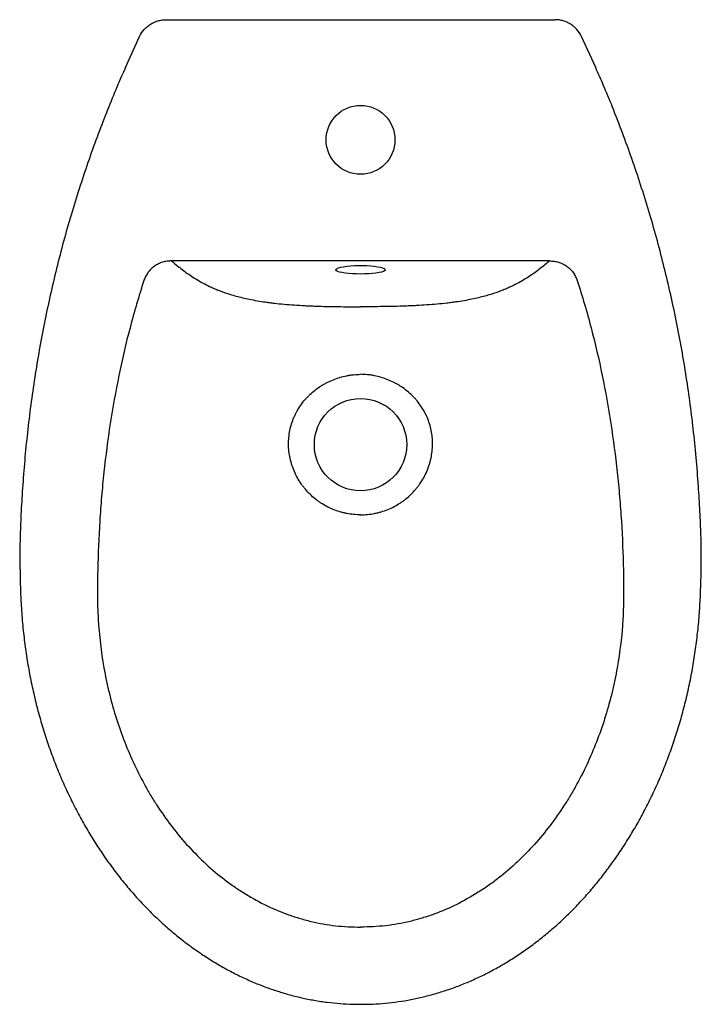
# Model space of a CAD drawing. Header units: millimetres. Extents: x 4581.96 to 4582.306, y 2461.049 to 2461.55.
import ezdxf

# ---------------------------------------------------------------- set-up
doc = ezdxf.new("R2010")
doc.units = ezdxf.units.MM
doc.layers.add('SANINDUSA', color=3, linetype='Continuous')

msp = doc.modelspace()

# ---------------------------------------------------------------- linework, layer by layer
at = {"layer": 'SANINDUSA'}
for p, q in [((4582.03423, 2461.54989), (4582.23201, 2461.54989)), ((4582.01348, 2461.52551), (4582.02069, 2461.54135)), ((4582.25276, 2461.52551), (4582.24556, 2461.54135)), ((4582.22925, 2461.42719), (4582.037, 2461.42719))]:
    msp.add_line(p, q, dxfattribs=at)
at = {"layer": 'SANINDUSA', "flags": 128}
for points in [[(4582.13312, 2461.42053), (4582.13101, 2461.42057), (4582.12896, 2461.42066), (4582.12703, 2461.42081), (4582.12527, 2461.42102), (4582.12374, 2461.42127), (4582.12248, 2461.42157), (4582.12152, 2461.4219), (4582.1209, 2461.42225), (4582.12063, 2461.42261), (4582.12072, 2461.42298), (4582.12117, 2461.42334), (4582.12147, 2461.42349)], [(4582.12147, 2461.42349), (4582.12196, 2461.42368), (4582.12307, 2461.424), (4582.12447, 2461.42427), (4582.12612, 2461.4245), (4582.12797, 2461.42468), (4582.12997, 2461.42481), (4582.13206, 2461.42487), (4582.13418, 2461.42487), (4582.13627, 2461.42481), (4582.13827, 2461.42468), (4582.14012, 2461.4245), (4582.14177, 2461.42427), (4582.14317, 2461.424), (4582.14428, 2461.42368), (4582.14459, 2461.42357)], [(4582.14459, 2461.42357), (4582.14507, 2461.42334), (4582.14552, 2461.42298), (4582.14561, 2461.42261), (4582.14534, 2461.42225), (4582.14472, 2461.4219), (4582.14377, 2461.42157), (4582.14251, 2461.42127), (4582.14097, 2461.42102), (4582.13922, 2461.42081), (4582.13729, 2461.42066), (4582.13523, 2461.42057), (4582.13312, 2461.42053)]]:
    msp.add_lwpolyline(points, dxfattribs=at)
at = {"layer": 'SANINDUSA'}
for centre, radius in [((4582.13312, 2461.48878), 0.0175), ((4582.13312, 2461.33378), 0.0235)]:
    msp.add_circle(centre, radius, dxfattribs=at)
for points, knots in [([(4582.02069, 2461.54135), (4582.0213, 2461.54263), (4582.02207, 2461.5438), (4582.02324, 2461.54511), (4582.02349, 2461.54537), (4582.02399, 2461.54587), (4582.02425, 2461.5461), (4582.02506, 2461.54679), (4582.02562, 2461.5472), (4582.02651, 2461.54776), (4582.02682, 2461.54794), (4582.02744, 2461.54827), (4582.02776, 2461.54843), (4582.02872, 2461.54886), (4582.03004, 2461.54935), (4582.03141, 2461.54964), (4582.03246, 2461.54979), (4582.03282, 2461.54983), (4582.03352, 2461.54988), (4582.03388, 2461.54989), (4582.03423, 2461.54989)], [0, 0, 0, 0, 0.25, 0.25, 0.3125, 0.3125, 0.375, 0.375, 0.5, 0.5, 0.5625, 0.5625, 0.625, 0.625, 0.75, 0.875, 0.875, 0.9375, 0.9375, 1, 1, 1, 1]), ([(4582.24556, 2461.54135), (4582.24495, 2461.54263), (4582.24417, 2461.5438), (4582.243, 2461.54511), (4582.24276, 2461.54537), (4582.24225, 2461.54587), (4582.24199, 2461.5461), (4582.24119, 2461.54679), (4582.24062, 2461.5472), (4582.23973, 2461.54776), (4582.23943, 2461.54794), (4582.23881, 2461.54827), (4582.23849, 2461.54843), (4582.23752, 2461.54886), (4582.2362, 2461.54935), (4582.23483, 2461.54964), (4582.23378, 2461.54979), (4582.23343, 2461.54983), (4582.23272, 2461.54988), (4582.23237, 2461.54989), (4582.23201, 2461.54989)], [0, 0, 0, 0, 0.25, 0.25, 0.3125, 0.3125, 0.375, 0.375, 0.5, 0.5, 0.5625, 0.5625, 0.625, 0.625, 0.75, 0.875, 0.875, 0.9375, 0.9375, 1, 1, 1, 1]), ([(4582.01348, 2461.52551), (4582.01302, 2461.5245), (4582.0109, 2461.51984), (4582.00725, 2461.5112), (4582.00251, 2461.49941), (4581.9978, 2461.48691), (4581.99323, 2461.47392), (4581.98888, 2461.46063), (4581.98482, 2461.4472), (4581.98106, 2461.43366), (4581.9776, 2461.42002), (4581.97444, 2461.40628), (4581.97158, 2461.39244), (4581.96902, 2461.3785), (4581.96677, 2461.36449), (4581.96482, 2461.35043), (4581.9632, 2461.33633), (4581.96189, 2461.32223), (4581.96091, 2461.30849), (4581.96018, 2461.29553), (4581.95982, 2461.28365), (4581.95969, 2461.27544), (4581.95977, 2461.27115), (4581.95978, 2461.27049)], [0, 0, 0, 0, 0.012708, 0.058517, 0.107121, 0.157976, 0.211156, 0.264429, 0.317838, 0.371454, 0.424961, 0.478674, 0.53255, 0.586544, 0.640611, 0.694705, 0.748768, 0.80275, 0.85659, 0.906187, 0.951017, 0.992464, 1, 1, 1, 1]), ([(4582.30645, 2461.27049), (4582.30647, 2461.27257), (4582.30654, 2461.27835), (4582.30632, 2461.2881), (4582.30583, 2461.30009), (4582.30502, 2461.31325), (4582.30393, 2461.32728), (4582.30247, 2461.34167), (4582.3007, 2461.35589), (4582.29864, 2461.36992), (4582.29627, 2461.38391), (4582.29358, 2461.39785), (4582.2906, 2461.41169), (4582.2873, 2461.42544), (4582.28372, 2461.43907), (4582.27983, 2461.45258), (4582.27565, 2461.46598), (4582.27118, 2461.47927), (4582.2664, 2461.49245), (4582.26155, 2461.50493), (4582.25702, 2461.51596), (4582.25406, 2461.52259), (4582.25276, 2461.52551)], [0, 0, 0, 0, 0.023747, 0.066006, 0.111415, 0.160972, 0.216598, 0.272269, 0.326242, 0.380294, 0.434377, 0.488435, 0.542417, 0.596277, 0.64997, 0.703455, 0.756874, 0.810363, 0.863744, 0.917058, 0.963403, 1, 1, 1, 1]), ([(4582.037, 2461.42719), (4582.03622, 2461.42719), (4582.03545, 2461.42715), (4582.0343, 2461.42698), (4582.03392, 2461.42692), (4582.03316, 2461.42675), (4582.03279, 2461.42665), (4582.03168, 2461.42632), (4582.03096, 2461.42604), (4582.02993, 2461.42554), (4582.02959, 2461.42535), (4582.02892, 2461.42496), (4582.02859, 2461.42475), (4582.02764, 2461.42408), (4582.02705, 2461.42359), (4582.02623, 2461.42279), (4582.02596, 2461.42251), (4582.02546, 2461.42192), (4582.02521, 2461.42162), (4582.02452, 2461.42068), (4582.02412, 2461.42003), (4582.02342, 2461.41866), (4582.02313, 2461.41795), (4582.02289, 2461.4172)], [0, 0, 0, 0, 0.125, 0.125, 0.1875, 0.1875, 0.25, 0.25, 0.375, 0.375, 0.4375, 0.4375, 0.5, 0.5, 0.625, 0.625, 0.6875, 0.6875, 0.75, 0.75, 0.875, 0.875, 1, 1, 1, 1]), ([(4582.037, 2461.42719), (4582.0385, 2461.42589), (4582.04006, 2461.4246), (4582.04339, 2461.42202), (4582.04516, 2461.42073), (4582.04806, 2461.41882), (4582.04907, 2461.41818), (4582.0512, 2461.41692), (4582.05232, 2461.41628), (4582.0547, 2461.41503), (4582.05597, 2461.4144), (4582.05802, 2461.41348), (4582.05873, 2461.41317), (4582.0602, 2461.41255), (4582.06096, 2461.41225), (4582.06333, 2461.41134), (4582.06504, 2461.41075), (4582.06785, 2461.40988), (4582.06883, 2461.4096), (4582.07088, 2461.40904), (4582.07196, 2461.40876), (4582.07534, 2461.40796), (4582.07778, 2461.40745), (4582.0818, 2461.40675), (4582.0832, 2461.40653), (4582.0854, 2461.40622), (4582.08615, 2461.40611), (4582.08769, 2461.40591), (4582.08848, 2461.40582), (4582.09248, 2461.40535), (4582.09585, 2461.40505), (4582.10111, 2461.40468), (4582.1029, 2461.40457), (4582.10564, 2461.40443), (4582.10656, 2461.40439), (4582.10842, 2461.40431), (4582.10936, 2461.40427), (4582.11218, 2461.40417), (4582.11407, 2461.40412), (4582.11786, 2461.40403), (4582.11975, 2461.40399), (4582.12546, 2461.40392), (4582.12929, 2461.40391), (4582.13312, 2461.40392)], [0, 0, 0, 0, 0.125, 0.125, 0.25, 0.25, 0.3125, 0.3125, 0.375, 0.375, 0.4375, 0.4375, 0.46875, 0.46875, 0.5, 0.5, 0.5625, 0.5625, 0.59375, 0.59375, 0.625, 0.625, 0.6875, 0.6875, 0.71875, 0.71875, 0.734375, 0.734375, 0.75, 0.75, 0.8125, 0.8125, 0.84375, 0.84375, 0.859375, 0.859375, 0.875, 0.875, 0.90625, 0.90625, 0.9375, 0.9375, 1, 1, 1, 1]), ([(4582.22925, 2461.42719), (4582.22775, 2461.42589), (4582.22618, 2461.4246), (4582.22285, 2461.42202), (4582.22109, 2461.42073), (4582.21819, 2461.41882), (4582.21718, 2461.41818), (4582.21505, 2461.41692), (4582.21393, 2461.41628), (4582.21154, 2461.41503), (4582.21028, 2461.4144), (4582.20823, 2461.41348), (4582.20752, 2461.41317), (4582.20605, 2461.41255), (4582.20529, 2461.41225), (4582.20291, 2461.41134), (4582.2012, 2461.41075), (4582.19839, 2461.40988), (4582.19742, 2461.4096), (4582.19536, 2461.40904), (4582.19428, 2461.40876), (4582.1909, 2461.40796), (4582.18846, 2461.40745), (4582.18444, 2461.40675), (4582.18304, 2461.40653), (4582.18084, 2461.40622), (4582.18009, 2461.40611), (4582.17855, 2461.40591), (4582.17776, 2461.40582), (4582.17376, 2461.40535), (4582.1704, 2461.40505), (4582.16513, 2461.40468), (4582.16334, 2461.40457), (4582.1606, 2461.40443), (4582.15968, 2461.40439), (4582.15782, 2461.40431), (4582.15688, 2461.40427), (4582.15406, 2461.40417), (4582.15217, 2461.40412), (4582.14839, 2461.40403), (4582.14649, 2461.40399), (4582.14078, 2461.40392), (4582.13696, 2461.40391), (4582.13312, 2461.40392)], [0, 0, 0, 0, 0.125, 0.125, 0.25, 0.25, 0.3125, 0.3125, 0.375, 0.375, 0.4375, 0.4375, 0.46875, 0.46875, 0.5, 0.5, 0.5625, 0.5625, 0.59375, 0.59375, 0.625, 0.625, 0.6875, 0.6875, 0.71875, 0.71875, 0.734375, 0.734375, 0.75, 0.75, 0.8125, 0.8125, 0.84375, 0.84375, 0.859375, 0.859375, 0.875, 0.875, 0.90625, 0.90625, 0.9375, 0.9375, 1, 1, 1, 1]), ([(4582.22925, 2461.42719), (4582.23003, 2461.42719), (4582.2308, 2461.42715), (4582.23194, 2461.42698), (4582.23232, 2461.42692), (4582.23308, 2461.42675), (4582.23346, 2461.42665), (4582.23457, 2461.42632), (4582.23528, 2461.42604), (4582.23632, 2461.42554), (4582.23666, 2461.42535), (4582.23732, 2461.42496), (4582.23765, 2461.42475), (4582.2386, 2461.42408), (4582.23919, 2461.42359), (4582.24002, 2461.42279), (4582.24028, 2461.42251), (4582.24079, 2461.42192), (4582.24103, 2461.42162), (4582.24172, 2461.42068), (4582.24212, 2461.42003), (4582.24282, 2461.41866), (4582.24311, 2461.41795), (4582.24335, 2461.4172)], [0, 0, 0, 0, 0.125, 0.125, 0.1875, 0.1875, 0.25, 0.25, 0.375, 0.375, 0.4375, 0.4375, 0.5, 0.5, 0.625, 0.625, 0.6875, 0.6875, 0.75, 0.75, 0.875, 0.875, 1, 1, 1, 1]), ([(4582.02289, 2461.4172), (4582.02028, 2461.40926), (4582.01794, 2461.40127), (4582.01371, 2461.38519), (4582.01184, 2461.3771), (4582.0085, 2461.36085), (4582.00704, 2461.35269), (4582.0045, 2461.33629), (4582.00343, 2461.32805), (4582.0021, 2461.31564), (4582.0017, 2461.31149), (4582.00099, 2461.30318), (4582.00069, 2461.29902), (4581.9999, 2461.28654), (4581.99956, 2461.27824), (4581.99935, 2461.26786), (4581.99932, 2461.26578), (4581.99928, 2461.26163), (4581.99927, 2461.25956), (4581.99928, 2461.25541), (4581.99931, 2461.25334), (4581.99943, 2461.2492), (4581.99953, 2461.24713), (4582.00014, 2461.23678), (4582.0011, 2461.22853), (4582.00293, 2461.21823), (4582.00333, 2461.21617), (4582.00397, 2461.21309), (4582.00419, 2461.21206), (4582.00466, 2461.21), (4582.0049, 2461.20898), (4582.00613, 2461.20386), (4582.00724, 2461.19981), (4582.01094, 2461.18782), (4582.0139, 2461.18002), (4582.01914, 2461.16864), (4582.02101, 2461.1649), (4582.02404, 2461.15938), (4582.02508, 2461.15755), (4582.0267, 2461.15483), (4582.02725, 2461.15393), (4582.02837, 2461.15214), (4582.02893, 2461.15125), (4582.03407, 2461.14331), (4582.0391, 2461.13668), (4582.04742, 2461.12741), (4582.05031, 2461.12443), (4582.05638, 2461.11873), (4582.05955, 2461.116), (4582.0637, 2461.11276), (4582.06454, 2461.11212), (4582.06624, 2461.11085), (4582.0671, 2461.11023), (4582.06969, 2461.1084), (4582.07145, 2461.10723), (4582.07678, 2461.10386), (4582.08043, 2461.1018), (4582.08794, 2461.09809), (4582.09179, 2461.09643), (4582.09674, 2461.09462), (4582.09774, 2461.09428), (4582.09975, 2461.09361), (4582.10076, 2461.09329), (4582.10381, 2461.09237), (4582.10586, 2461.09182), (4582.10998, 2461.09084), (4582.11206, 2461.09041), (4582.11624, 2461.08967), (4582.11834, 2461.08936), (4582.12465, 2461.08864), (4582.12887, 2461.08842), (4582.13312, 2461.08845)], [0, 0, 0, 0, 0.0625, 0.0625, 0.125, 0.125, 0.1875, 0.1875, 0.25, 0.25, 0.28125, 0.28125, 0.3125, 0.3125, 0.375, 0.375, 0.390625, 0.390625, 0.40625, 0.40625, 0.421875, 0.421875, 0.4375, 0.4375, 0.5, 0.5, 0.515625, 0.515625, 0.523438, 0.523438, 0.53125, 0.53125, 0.5625, 0.5625, 0.625, 0.625, 0.65625, 0.65625, 0.671875, 0.671875, 0.679688, 0.679688, 0.6875, 0.6875, 0.75, 0.75, 0.78125, 0.78125, 0.8125, 0.8125, 0.820313, 0.820313, 0.828125, 0.828125, 0.84375, 0.84375, 0.875, 0.875, 0.90625, 0.90625, 0.914063, 0.914063, 0.921875, 0.921875, 0.9375, 0.9375, 0.953125, 0.953125, 0.96875, 0.96875, 1, 1, 1, 1]), ([(4582.24335, 2461.4172), (4582.24596, 2461.40926), (4582.24831, 2461.40127), (4582.25253, 2461.38519), (4582.25441, 2461.3771), (4582.25775, 2461.36085), (4582.25921, 2461.35269), (4582.26174, 2461.33629), (4582.26281, 2461.32805), (4582.26415, 2461.31564), (4582.26455, 2461.31149), (4582.26525, 2461.30318), (4582.26556, 2461.29902), (4582.26634, 2461.28654), (4582.26668, 2461.27824), (4582.26689, 2461.26786), (4582.26693, 2461.26578), (4582.26697, 2461.26163), (4582.26698, 2461.25956), (4582.26697, 2461.25541), (4582.26693, 2461.25334), (4582.26681, 2461.2492), (4582.26672, 2461.24713), (4582.26611, 2461.23678), (4582.26515, 2461.22853), (4582.26332, 2461.21823), (4582.26292, 2461.21617), (4582.26227, 2461.21309), (4582.26205, 2461.21206), (4582.26159, 2461.21), (4582.26135, 2461.20898), (4582.26011, 2461.20386), (4582.259, 2461.19981), (4582.2553, 2461.18782), (4582.25234, 2461.18002), (4582.24711, 2461.16864), (4582.24523, 2461.1649), (4582.2422, 2461.15938), (4582.24116, 2461.15755), (4582.23954, 2461.15483), (4582.23899, 2461.15393), (4582.23788, 2461.15214), (4582.23731, 2461.15125), (4582.23218, 2461.14331), (4582.22714, 2461.13668), (4582.21883, 2461.12741), (4582.21593, 2461.12443), (4582.20986, 2461.11873), (4582.20669, 2461.116), (4582.20254, 2461.11276), (4582.2017, 2461.11212), (4582.2, 2461.11085), (4582.19914, 2461.11023), (4582.19655, 2461.1084), (4582.1948, 2461.10723), (4582.18946, 2461.10386), (4582.18581, 2461.1018), (4582.17831, 2461.09809), (4582.17445, 2461.09643), (4582.1695, 2461.09462), (4582.1685, 2461.09428), (4582.16649, 2461.09361), (4582.16548, 2461.09329), (4582.16243, 2461.09237), (4582.16039, 2461.09182), (4582.15626, 2461.09084), (4582.15419, 2461.09041), (4582.15001, 2461.08967), (4582.14791, 2461.08936), (4582.1416, 2461.08864), (4582.13737, 2461.08842), (4582.13312, 2461.08845)], [0, 0, 0, 0, 0.0625, 0.0625, 0.125, 0.125, 0.1875, 0.1875, 0.25, 0.25, 0.28125, 0.28125, 0.3125, 0.3125, 0.375, 0.375, 0.390625, 0.390625, 0.40625, 0.40625, 0.421875, 0.421875, 0.4375, 0.4375, 0.5, 0.5, 0.515625, 0.515625, 0.523438, 0.523438, 0.53125, 0.53125, 0.5625, 0.5625, 0.625, 0.625, 0.65625, 0.65625, 0.671875, 0.671875, 0.679688, 0.679688, 0.6875, 0.6875, 0.75, 0.75, 0.78125, 0.78125, 0.8125, 0.8125, 0.820313, 0.820313, 0.828125, 0.828125, 0.84375, 0.84375, 0.875, 0.875, 0.90625, 0.90625, 0.914063, 0.914063, 0.921875, 0.921875, 0.9375, 0.9375, 0.953125, 0.953125, 0.96875, 0.96875, 1, 1, 1, 1]), ([(4582.13312, 2461.2981), (4582.13073, 2461.29809), (4582.12838, 2461.29832), (4582.12547, 2461.29888), (4582.1249, 2461.29901), (4582.12374, 2461.29929), (4582.12316, 2461.29945), (4582.12145, 2461.29996), (4582.12033, 2461.30035), (4582.11706, 2461.30169), (4582.11497, 2461.30278), (4582.11248, 2461.3044), (4582.11199, 2461.30474), (4582.11103, 2461.30544), (4582.11056, 2461.3058), (4582.10917, 2461.30691), (4582.10829, 2461.30769), (4582.1066, 2461.30933), (4582.1058, 2461.31019), (4582.10466, 2461.31155), (4582.10429, 2461.31201), (4582.10356, 2461.31295), (4582.10321, 2461.31343), (4582.10152, 2461.31588), (4582.10038, 2461.31795), (4582.09897, 2461.32118), (4582.09855, 2461.32229), (4582.09801, 2461.32399), (4582.09784, 2461.32456), (4582.09753, 2461.32571), (4582.09739, 2461.32629), (4582.09677, 2461.32918), (4582.09651, 2461.33152), (4582.09648, 2461.33447), (4582.09649, 2461.33506), (4582.09654, 2461.33625), (4582.09658, 2461.33685), (4582.09674, 2461.33862), (4582.09692, 2461.33979), (4582.09761, 2461.34326), (4582.09831, 2461.34551), (4582.09949, 2461.34824), (4582.09974, 2461.34879), (4582.10027, 2461.34985), (4582.10055, 2461.35037), (4582.10142, 2461.35192), (4582.10205, 2461.35291), (4582.10341, 2461.35484), (4582.10414, 2461.35577), (4582.1053, 2461.35712), (4582.10571, 2461.35756), (4582.10653, 2461.35842), (4582.10695, 2461.35883), (4582.1091, 2461.36087), (4582.11097, 2461.36231), (4582.11346, 2461.3639), (4582.11397, 2461.36421), (4582.11501, 2461.3648), (4582.11553, 2461.36509), (4582.11712, 2461.3659), (4582.11819, 2461.36638), (4582.12148, 2461.3677), (4582.12374, 2461.36837), (4582.12666, 2461.36895), (4582.12725, 2461.36905), (4582.12842, 2461.36922), (4582.12901, 2461.3693), (4582.13077, 2461.36947), (4582.13195, 2461.36954), (4582.13312, 2461.36954)], [0, 0, 0, 0, 0.0625, 0.0625, 0.078125, 0.078125, 0.09375, 0.09375, 0.125, 0.125, 0.1875, 0.1875, 0.203125, 0.203125, 0.21875, 0.21875, 0.25, 0.25, 0.28125, 0.28125, 0.296875, 0.296875, 0.3125, 0.3125, 0.375, 0.375, 0.40625, 0.40625, 0.421875, 0.421875, 0.4375, 0.4375, 0.5, 0.5, 0.515625, 0.515625, 0.53125, 0.53125, 0.5625, 0.5625, 0.625, 0.625, 0.640625, 0.640625, 0.65625, 0.65625, 0.6875, 0.6875, 0.71875, 0.71875, 0.734375, 0.734375, 0.75, 0.75, 0.8125, 0.8125, 0.828125, 0.828125, 0.84375, 0.84375, 0.875, 0.875, 0.9375, 0.9375, 0.953125, 0.953125, 0.96875, 0.96875, 1, 1, 1, 1]), ([(4582.13312, 2461.2981), (4582.13551, 2461.29809), (4582.13787, 2461.29832), (4582.14077, 2461.29888), (4582.14135, 2461.29901), (4582.1425, 2461.29929), (4582.14308, 2461.29945), (4582.14479, 2461.29996), (4582.14591, 2461.30035), (4582.14919, 2461.30169), (4582.15127, 2461.30278), (4582.15376, 2461.3044), (4582.15425, 2461.30474), (4582.15522, 2461.30544), (4582.15569, 2461.3058), (4582.15707, 2461.30691), (4582.15796, 2461.30769), (4582.15964, 2461.30933), (4582.16044, 2461.31019), (4582.16159, 2461.31155), (4582.16196, 2461.31201), (4582.16268, 2461.31295), (4582.16303, 2461.31343), (4582.16472, 2461.31588), (4582.16587, 2461.31795), (4582.16727, 2461.32118), (4582.16769, 2461.32229), (4582.16824, 2461.32399), (4582.1684, 2461.32456), (4582.16871, 2461.32571), (4582.16885, 2461.32629), (4582.16947, 2461.32918), (4582.16973, 2461.33152), (4582.16977, 2461.33447), (4582.16976, 2461.33506), (4582.16971, 2461.33625), (4582.16967, 2461.33685), (4582.1695, 2461.33862), (4582.16933, 2461.33979), (4582.16863, 2461.34326), (4582.16793, 2461.34551), (4582.16675, 2461.34824), (4582.1665, 2461.34879), (4582.16597, 2461.34985), (4582.1657, 2461.35037), (4582.16483, 2461.35192), (4582.1642, 2461.35291), (4582.16284, 2461.35484), (4582.16211, 2461.35577), (4582.16094, 2461.35712), (4582.16054, 2461.35756), (4582.15971, 2461.35842), (4582.15929, 2461.35883), (4582.15714, 2461.36087), (4582.15528, 2461.36231), (4582.15278, 2461.3639), (4582.15227, 2461.36421), (4582.15124, 2461.3648), (4582.15071, 2461.36509), (4582.14913, 2461.3659), (4582.14805, 2461.36638), (4582.14477, 2461.3677), (4582.14251, 2461.36837), (4582.13959, 2461.36895), (4582.139, 2461.36905), (4582.13782, 2461.36922), (4582.13724, 2461.3693), (4582.13547, 2461.36947), (4582.1343, 2461.36954), (4582.13312, 2461.36954)], [0, 0, 0, 0, 0.0625, 0.0625, 0.078125, 0.078125, 0.09375, 0.09375, 0.125, 0.125, 0.1875, 0.1875, 0.203125, 0.203125, 0.21875, 0.21875, 0.25, 0.25, 0.28125, 0.28125, 0.296875, 0.296875, 0.3125, 0.3125, 0.375, 0.375, 0.40625, 0.40625, 0.421875, 0.421875, 0.4375, 0.4375, 0.5, 0.5, 0.515625, 0.515625, 0.53125, 0.53125, 0.5625, 0.5625, 0.625, 0.625, 0.640625, 0.640625, 0.65625, 0.65625, 0.6875, 0.6875, 0.71875, 0.71875, 0.734375, 0.734375, 0.75, 0.75, 0.8125, 0.8125, 0.828125, 0.828125, 0.84375, 0.84375, 0.875, 0.875, 0.9375, 0.9375, 0.953125, 0.953125, 0.96875, 0.96875, 1, 1, 1, 1]), ([(4581.95986, 2461.27049), (4581.95986, 2461.27031), (4581.95984, 2461.26682), (4581.96004, 2461.26017), (4581.96051, 2461.25035), (4581.96131, 2461.24065), (4581.96243, 2461.23104), (4581.96385, 2461.2218), (4581.96555, 2461.21279), (4581.96754, 2461.20391), (4581.96984, 2461.19514), (4581.97242, 2461.18653), (4581.97529, 2461.17806), (4581.97845, 2461.16975), (4581.98188, 2461.16161), (4581.98558, 2461.15366), (4581.98954, 2461.14592), (4581.99373, 2461.13842), (4581.99815, 2461.13119), (4582.00278, 2461.12422), (4582.0076, 2461.11752), (4582.01262, 2461.11111), (4582.0178, 2461.10501), (4582.02316, 2461.09921), (4582.02868, 2461.09369), (4582.03437, 2461.08846), (4582.0402, 2461.08355), (4582.04614, 2461.07896), (4582.05218, 2461.0747), (4582.05832, 2461.07077), (4582.06455, 2461.06716), (4582.07084, 2461.06388), (4582.0772, 2461.06094), (4582.0836, 2461.05833), (4582.09003, 2461.05605), (4582.0965, 2461.0541), (4582.10301, 2461.05246), (4582.10956, 2461.05115), (4582.11613, 2461.05015), (4582.1227, 2461.04949), (4582.12837, 2461.04915), (4582.13184, 2461.04916), (4582.13312, 2461.04917)], [0, 0, 0, 0, 0.00174, 0.033688, 0.06413, 0.09649, 0.127492, 0.157342, 0.186545, 0.215934, 0.245036, 0.273905, 0.302594, 0.331178, 0.35957, 0.387758, 0.415693, 0.443311, 0.470562, 0.497384, 0.523924, 0.550094, 0.575803, 0.601133, 0.626164, 0.650977, 0.675637, 0.699642, 0.723357, 0.746783, 0.769905, 0.792715, 0.815215, 0.83741, 0.859258, 0.880952, 0.902533, 0.923993, 0.945331, 0.966548, 0.987646, 1, 1, 1, 1]), ([(4582.13312, 2461.04917), (4582.13411, 2461.04916), (4582.13726, 2461.04913), (4582.14258, 2461.04942), (4582.14906, 2461.05002), (4582.15554, 2461.05095), (4582.16201, 2461.05219), (4582.16845, 2461.05375), (4582.17486, 2461.05562), (4582.18122, 2461.05779), (4582.1875, 2461.06028), (4582.1937, 2461.06306), (4582.19984, 2461.06616), (4582.20591, 2461.06956), (4582.21191, 2461.07328), (4582.21782, 2461.07731), (4582.22363, 2461.08163), (4582.22931, 2461.08625), (4582.23487, 2461.09117), (4582.24031, 2461.09638), (4582.2456, 2461.10188), (4582.25074, 2461.10766), (4582.25571, 2461.11372), (4582.26052, 2461.12007), (4582.26516, 2461.12671), (4582.26962, 2461.13361), (4582.27386, 2461.14076), (4582.27787, 2461.14814), (4582.28166, 2461.15574), (4582.28521, 2461.16355), (4582.28851, 2461.17155), (4582.29155, 2461.17974), (4582.29432, 2461.1881), (4582.29682, 2461.19662), (4582.29903, 2461.2053), (4582.30097, 2461.21413), (4582.30261, 2461.22311), (4582.30396, 2461.23215), (4582.30499, 2461.24127), (4582.30574, 2461.25055), (4582.3062, 2461.26016), (4582.3064, 2461.26685), (4582.30639, 2461.27034), (4582.30638, 2461.27049)], [0, 0, 0, 0, 0.009544, 0.030371, 0.051258, 0.072278, 0.093438, 0.114739, 0.13618, 0.157758, 0.179458, 0.201243, 0.223305, 0.24567, 0.268343, 0.29132, 0.314591, 0.338137, 0.361897, 0.386099, 0.410674, 0.435499, 0.460648, 0.486194, 0.512213, 0.538748, 0.565386, 0.592338, 0.619635, 0.647226, 0.675053, 0.703063, 0.731356, 0.759922, 0.788687, 0.817701, 0.847016, 0.876627, 0.905803, 0.935517, 0.966331, 0.998494, 1, 1, 1, 1])]:
    msp.add_open_spline(points, degree=3, knots=knots, dxfattribs=at)

doc.saveas('drawing.dxf')
